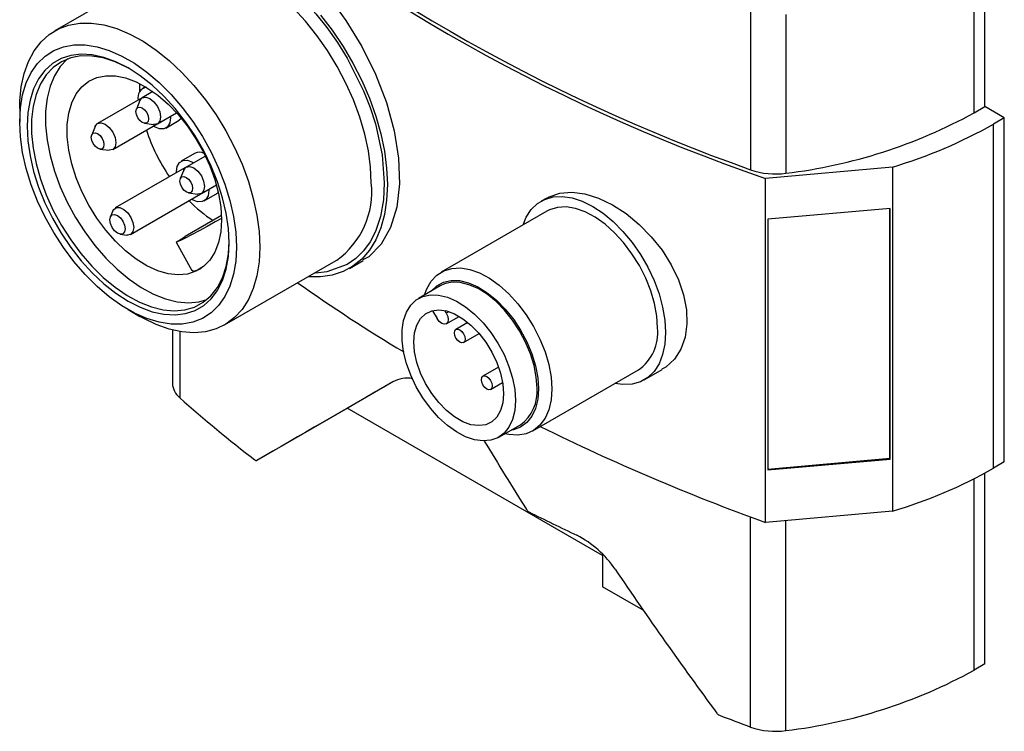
# Model space of a CAD drawing. Header units: millimetres. Extents: x 0 to 699, y 0 to 540.
# Tile 6 of 9: x 468 to 533, y 325 to 372. Entities that reach past the tile are written whole.
import ezdxf

# ---------------------------------------------------------------- set-up
doc = ezdxf.new("R2010")
doc.units = ezdxf.units.MM
doc.header["$LTSCALE"] = 2.5

msp = doc.modelspace()

# ---------------------------------------------------------------- linework, layer by layer
for p, q in [((478.092, 375.108), (470.794, 370.895)), ((531.66, 365.935), (531.66, 375.089)), ((530.953, 365.526), (530.953, 374.717)), ((516.326, 372.213), (516.326, 361.804)), ((518.64, 371.971), (518.64, 361.572)), ((477.21, 366.92), (476.513, 366.517)), ((476.731, 367.232), (476.555, 367.13)), ((476.498, 366.508), (473.592, 364.831)), ((476.354, 366.326), (476.126, 365.768)), ((468.492, 365.807), (468.492, 364.926)), ((477.503, 364.803), (478.759, 365.528)), ((530.953, 365.526), (531.66, 365.935)), ((532.933, 365.2), (531.66, 365.935)), ((474.582, 363.116), (477.8, 364.973)), ((476.66, 364.842), (477.257, 364.761)), ((478.055, 364.532), (478.938, 365.042)), ((478.363, 365.299), (478.365, 365.219)), ((532.933, 365.2), (532.226, 364.792)), ((532.226, 342.255), (532.226, 364.792)), ((532.933, 342.663), (532.933, 365.2)), ((473.433, 364.64), (473.205, 364.082)), ((473.74, 363.156), (474.337, 363.074)), ((479.942, 362.872), (479.058, 362.362)), ((480.652, 362.694), (479.391, 361.965)), ((479.308, 361.929), (474.747, 359.296)), ((479.232, 361.774), (479.004, 361.216)), ((525.608, 361.975), (517.306, 361.237)), ((525.608, 361.975), (525.608, 339.438)), ((517.306, 338.7), (517.306, 361.237)), ((479.538, 360.29), (480.135, 360.209)), ((480.381, 360.251), (481.365, 360.819)), ((480.558, 359.763), (481.442, 360.274)), ((480.866, 360.531), (480.868, 360.45)), ((481.493, 360.308), (481.442, 360.274)), ((475.747, 357.564), (480.308, 360.196)), ((502.982, 359.947), (502.617, 359.737)), ((474.586, 359.102), (474.424, 358.704)), ((502.992, 359.087), (496.072, 355.092)), ((525.46, 359.267), (517.454, 358.556)), ((525.444, 342.912), (525.444, 359.266)), ((525.46, 342.855), (525.46, 359.267)), ((481.697, 358.8), (479.325, 357.43)), ((517.454, 358.556), (517.454, 342.143)), ((475.073, 357.579), (475.499, 357.521)), ((478.74, 357.053), (479.755, 355.21)), ((481.905, 351.647), (489.203, 355.86)), ((489.203, 355.86), (489.238, 355.88)), ((490.071, 355.336), (490.97, 355.855)), ((496.013, 354.192), (494.599, 353.376)), ((475.585, 352.639), (476.348, 352.198)), ((495.513, 352.57), (495.81, 352.054)), ((496.41, 352.401), (496.308, 352.577)), ((496.589, 352.504), (496.41, 352.401)), ((496.41, 351.708), (497.258, 352.198)), ((478.486, 351.306), (478.486, 347.813)), ((478.967, 351.204), (478.967, 346.872)), ((497.828, 351.796), (497.045, 351.344)), ((497.545, 350.478), (498.566, 351.068)), ((499.834, 348.872), (498.812, 348.282)), ((502.072, 344.7), (508.992, 348.695)), ((509.367, 348.045), (510.536, 348.72)), ((492.919, 347.908), (489.989, 346.216)), ((499.312, 347.416), (500.096, 347.868)), ((489.989, 346.216), (484.016, 342.767)), ((506.628, 336.538), (489.927, 346.18)), ((499.849, 344.282), (501.263, 345.099)), ((517.454, 342.202), (525.444, 342.912)), ((517.454, 342.143), (525.46, 342.855)), ((525.46, 342.855), (525.444, 342.912)), ((532.933, 342.663), (532.226, 342.255)), ((530.953, 329.027), (530.953, 341.566)), ((531.66, 329.435), (531.66, 341.938)), ((516.326, 325.305), (516.326, 339.061)), ((525.608, 339.438), (517.306, 338.7)), ((518.64, 325.073), (518.64, 338.819)), ((506.628, 336.593), (506.628, 334.497)), ((509.302, 332.954), (506.628, 334.497)), ((531.66, 329.435), (530.953, 329.027))]:
    msp.add_line(p, q)
at = {"flags": 128}
for points in [[(480.421, 377.44), (480.611, 377.575), (481.545, 377.818), (482.604, 377.745), (483.753, 377.365), (484.973, 376.693), (486.224, 375.752), (487.479, 374.565), (488.699, 373.163), (489.846, 371.583), (490.885, 369.864), (491.777, 368.054), (492.492, 366.199), (493.005, 364.352), (493.294, 362.562), (493.352, 360.878), (493.175, 359.35), (492.771, 358.019), (492.154, 356.928), (491.348, 356.106), (490.95, 355.892)], [(476.675, 374.29), (476.718, 374.374), (477.14, 374.964), (477.643, 375.47), (478.215, 375.872), (479.54, 376.35), (480.262, 376.42), (481.023, 376.381), (482.565, 376.003), (484.072, 375.292), (485.079, 374.64), (486.102, 373.828), (487.12, 372.861), (487.882, 372.021), (488.604, 371.117), (489.294, 370.137), (489.928, 369.111), (491.004, 366.96), (491.426, 365.883), (491.772, 364.804), (492.215, 362.768), (492.354, 360.948)], [(491.505, 360.948), (491.457, 361.973), (491.315, 363.042), (491.079, 364.14), (490.754, 365.254), (490.342, 366.371), (489.848, 367.477), (489.28, 368.56), (488.643, 369.604), (487.945, 370.599), (487.195, 371.532), (486.403, 372.391), (485.576, 373.166), (484.727, 373.849), (483.864, 374.429), (482.998, 374.901), (482.141, 375.259), (481.302, 375.498), (480.491, 375.616), (479.719, 375.61), (478.994, 375.482), (478.325, 375.232), (478.092, 375.108)], [(488.183, 371.927), (488.949, 370.931), (489.659, 369.877), (490.306, 368.776), (490.883, 367.64), (491.382, 366.483), (491.799, 365.317), (492.128, 364.156), (492.365, 363.012), (492.509, 361.9), (492.557, 360.83)], [(468.492, 365.807), (468.504, 366.3), (468.599, 367.239), (468.788, 368.105), (469.07, 368.888), (469.439, 369.579), (469.892, 370.169), (470.424, 370.651), (471.028, 371.019), (471.696, 371.269), (472.421, 371.397), (473.193, 371.403), (474.004, 371.285), (474.843, 371.046), (475.701, 370.688), (476.566, 370.216), (477.429, 369.636), (478.279, 368.954), (479.105, 368.178), (479.898, 367.319), (480.647, 366.386), (481.345, 365.391), (481.982, 364.347), (482.551, 363.265), (483.044, 362.158), (483.456, 361.041), (483.782, 359.927), (484.017, 358.829), (484.16, 357.761), (484.207, 356.735), (484.207, 356.735)], [(482.681, 356.735), (482.633, 355.811), (482.49, 354.956), (482.253, 354.18), (481.926, 353.494), (481.514, 352.907), (481.021, 352.427), (480.455, 352.061), (479.823, 351.813), (479.134, 351.688), (478.396, 351.686), (477.621, 351.808), (476.818, 352.051), (475.999, 352.414), (475.174, 352.89), (474.354, 353.474), (473.552, 354.157), (472.776, 354.93), (472.039, 355.783), (471.35, 356.705), (470.718, 357.682), (470.152, 358.702), (469.659, 359.75), (469.247, 360.813), (468.92, 361.877), (468.683, 362.926), (468.54, 363.947), (468.492, 364.926), (468.54, 365.849), (468.683, 366.705), (468.92, 367.481), (469.247, 368.167), (469.659, 368.754), (470.152, 369.234), (470.718, 369.6), (471.35, 369.847), (472.039, 369.973), (472.776, 369.975), (473.552, 369.853), (474.354, 369.609), (475.174, 369.247), (475.999, 368.771), (476.818, 368.187), (477.621, 367.504), (478.396, 366.731), (479.134, 365.877), (479.823, 364.956), (480.455, 363.979), (481.021, 362.959), (481.514, 361.91), (481.926, 360.847), (482.253, 359.784), (482.49, 358.734), (482.633, 357.714), (482.681, 356.735)], [(482.198, 357.014), (482.15, 357.962), (482.006, 358.952), (481.768, 359.969), (481.44, 360.999), (481.027, 362.026), (480.535, 363.036), (479.971, 364.014), (479.342, 364.945), (478.659, 365.817), (477.931, 366.615), (477.169, 367.33), (476.383, 367.949), (475.586, 368.465), (474.789, 368.869), (474.004, 369.157), (473.242, 369.322), (472.514, 369.364), (471.831, 369.282), (471.202, 369.076), (470.638, 368.75), (470.145, 368.308), (469.732, 367.758), (469.405, 367.106), (469.167, 366.363), (469.023, 365.539), (468.975, 364.647), (469.023, 363.699), (469.167, 362.709), (469.405, 361.692), (469.732, 360.662), (470.145, 359.634), (470.638, 358.624), (471.202, 357.647), (471.831, 356.715), (472.514, 355.844), (473.242, 355.045), (474.004, 354.331), (474.789, 353.711), (475.586, 353.196), (476.383, 352.791), (477.169, 352.504), (477.931, 352.338), (478.659, 352.296), (479.342, 352.379), (479.971, 352.585), (480.535, 352.911), (481.027, 353.352), (481.44, 353.903), (481.768, 354.554), (482.006, 355.297), (482.15, 356.121), (482.198, 357.014)], [(475.659, 368.423), (475.529, 368.495), (474.735, 368.868), (473.957, 369.12), (473.206, 369.248), (472.493, 369.25), (471.829, 369.125), (471.224, 368.876), (470.687, 368.506), (470.227, 368.021), (469.85, 367.428), (469.562, 366.736), (469.368, 365.956), (469.27, 365.1), (469.27, 364.18), (469.368, 363.211), (469.562, 362.206), (469.85, 361.182), (470.227, 360.154), (470.687, 359.138), (471.224, 358.148), (471.829, 357.201), (472.493, 356.309), (473.206, 355.487), (473.957, 354.748), (474.735, 354.102), (475.529, 353.559), (476.325, 353.128), (477.112, 352.815), (477.878, 352.624), (478.612, 352.559), (479.302, 352.621), (479.937, 352.808), (480.509, 353.118), (481.009, 353.547), (481.428, 354.087), (481.761, 354.73), (482.002, 355.467), (482.149, 356.287), (482.197, 357.096)], [(471.636, 369.062), (471.606, 369.037), (471.146, 368.551), (470.769, 367.959), (470.481, 367.267), (470.287, 366.487), (470.189, 365.631), (470.189, 364.711), (470.287, 363.741), (470.481, 362.737), (470.769, 361.713), (471.146, 360.685), (471.606, 359.669), (472.143, 358.679), (472.748, 357.731), (473.412, 356.84), (474.125, 356.018), (474.876, 355.279), (475.655, 354.633), (476.448, 354.09), (477.244, 353.659), (478.031, 353.345), (478.797, 353.155), (479.531, 353.09), (480.221, 353.151), (480.739, 353.293)], [(481.703, 358.524), (481.654, 357.74), (481.507, 357.028), (481.266, 356.402), (480.935, 355.874), (480.52, 355.454), (480.03, 355.151), (479.474, 354.97), (478.863, 354.916), (478.209, 354.988), (477.525, 355.186), (476.823, 355.506), (476.119, 355.941), (475.424, 356.484), (474.753, 357.123), (474.119, 357.846), (473.534, 358.639), (473.01, 359.487), (472.557, 360.372), (472.183, 361.279), (471.896, 362.188), (471.702, 363.084), (471.604, 363.947), (471.604, 364.761), (471.702, 365.511), (471.896, 366.182), (472.183, 366.761), (472.557, 367.236), (473.01, 367.598), (473.534, 367.84), (474.119, 367.958), (474.753, 367.949), (475.424, 367.814), (476.119, 367.554), (476.823, 367.175), (477.525, 366.685), (478.209, 366.093), (478.863, 365.411), (479.474, 364.651), (480.03, 363.828), (480.52, 362.96), (480.935, 362.061), (481.266, 361.151), (481.507, 360.246), (481.654, 359.365), (481.703, 358.524)], [(476.338, 367.448), (476.33, 366.982), (476.332, 366.881)], [(476.354, 366.326), (476.361, 366.343), (476.513, 366.517), (476.74, 366.561), (477.008, 366.468), (477.276, 366.252), (477.503, 365.946), (477.654, 365.596), (477.708, 365.256)], [(476.927, 365.135), (476.895, 364.97), (476.806, 364.867), (476.671, 364.841), (476.513, 364.896), (476.354, 365.024), (476.22, 365.205), (476.13, 365.412), (476.098, 365.613), (476.13, 365.778), (476.22, 365.882), (476.354, 365.908), (476.513, 365.853), (476.671, 365.725), (476.806, 365.543), (476.895, 365.336), (476.927, 365.135)], [(473.433, 364.64), (473.441, 364.656), (473.592, 364.831), (473.819, 364.875), (474.087, 364.782), (474.355, 364.566), (474.582, 364.259), (474.734, 363.91), (474.787, 363.569)], [(478.365, 365.219), (478.313, 364.87), (478.163, 364.616), (477.928, 364.48), (477.632, 364.477), (477.305, 364.606), (477.236, 364.648)], [(477.708, 365.256), (477.654, 364.977), (477.503, 364.803), (477.276, 364.758), (477.257, 364.761)], [(477.8, 364.973), (477.8, 364.973), (477.815, 364.983)], [(479.077, 365.159), (479.047, 365.126), (478.938, 365.042)], [(474.007, 363.449), (473.975, 363.284), (473.885, 363.18), (473.751, 363.154), (473.592, 363.209), (473.434, 363.337), (473.299, 363.519), (473.21, 363.726), (473.178, 363.927), (473.21, 364.092), (473.299, 364.195), (473.434, 364.221), (473.592, 364.166), (473.751, 364.038), (473.885, 363.857), (473.975, 363.65), (474.007, 363.449)], [(474.787, 363.569), (474.734, 363.291), (474.582, 363.116), (474.355, 363.072), (474.337, 363.074)], [(478.749, 361.606), (478.747, 361.675), (478.799, 362.023), (478.95, 362.278), (479.184, 362.413), (479.48, 362.417), (479.808, 362.287), (479.876, 362.246)], [(479.232, 361.774), (479.239, 361.791), (479.391, 361.965), (479.618, 362.01), (479.886, 361.916), (480.153, 361.7), (480.381, 361.394), (480.532, 361.044), (480.586, 360.704)], [(479.382, 361.96), (479.382, 361.96), (479.308, 361.929)], [(479.805, 360.583), (479.773, 360.418), (479.684, 360.315), (479.549, 360.289), (479.391, 360.344), (479.232, 360.472), (479.098, 360.653), (479.008, 360.86), (478.976, 361.061), (479.008, 361.226), (479.098, 361.33), (479.232, 361.356), (479.391, 361.301), (479.549, 361.173), (479.684, 360.991), (479.773, 360.784), (479.805, 360.583)], [(492.354, 360.948), (492.292, 359.82), (492.101, 358.749), (491.772, 357.763), (491.425, 357.084), (491.004, 356.494), (490.5, 355.987), (489.928, 355.585), (488.604, 355.108), (487.881, 355.037), (487.787, 355.042)], [(480.868, 360.45), (480.817, 360.102), (480.666, 359.847), (480.431, 359.712), (480.136, 359.708), (479.808, 359.838), (479.749, 359.874)], [(480.586, 360.704), (480.532, 360.425), (480.381, 360.251), (480.153, 360.207), (480.135, 360.209)], [(480.308, 360.196), (480.33, 360.211), (480.375, 360.248)], [(492.557, 360.83), (492.509, 359.817), (492.365, 358.87), (492.128, 358.001), (491.799, 357.219), (491.382, 356.534), (490.883, 355.953), (490.306, 355.483), (489.659, 355.129), (488.949, 354.895), (488.183, 354.784), (487.371, 354.797), (487.363, 354.797)], [(502.992, 359.931), (503.149, 360.036), (503.847, 360.266), (504.628, 360.329), (505.48, 360.22), (506.372, 359.945), (507.281, 359.51), (508.179, 358.93), (509.035, 358.225), (509.83, 357.412), (510.532, 356.524), (511.13, 355.574), (511.601, 354.595), (511.938, 353.606), (512.127, 352.631), (512.163, 351.7), (512.041, 350.829), (511.765, 350.054), (511.337, 349.393), (510.776, 348.874), (510.525, 348.74)], [(501.446, 358.194), (501.65, 358.687), (501.977, 359.189), (502.385, 359.583), (502.866, 359.861), (503.411, 360.017), (504.009, 360.049), (504.647, 359.956), (505.313, 359.739), (505.992, 359.402), (506.671, 358.954), (507.337, 358.403), (507.975, 357.76), (508.572, 357.038), (509.118, 356.252), (509.599, 355.418), (510.007, 354.553), (510.334, 353.674), (510.572, 352.8), (510.716, 351.948), (510.765, 351.135)], [(474.586, 359.102), (474.646, 359.207), (474.821, 359.327), (475.053, 359.327), (475.312, 359.205), (475.562, 358.979), (475.769, 358.678), (475.906, 358.344), (475.954, 358.021)], [(510.235, 351.442), (510.185, 352.218), (510.037, 353.034), (509.794, 353.87), (509.462, 354.706), (509.049, 355.523), (508.564, 356.302), (508.019, 357.025), (507.426, 357.674), (506.8, 358.234), (506.154, 358.693), (505.505, 359.039), (504.868, 359.264), (504.256, 359.363), (503.686, 359.334), (503.169, 359.178), (502.992, 359.087)], [(475.396, 357.935), (475.358, 357.735), (475.249, 357.609), (475.086, 357.578), (474.893, 357.645), (474.701, 357.8), (474.538, 358.02), (474.429, 358.271), (474.39, 358.516), (474.429, 358.716), (474.538, 358.842), (474.701, 358.873), (474.893, 358.806), (475.086, 358.651), (475.249, 358.431), (475.358, 358.179), (475.396, 357.935)], [(481.702, 358.611), (481.296, 358.383), (480.759, 358.086), (480.229, 357.798), (479.741, 357.538), (479.324, 357.321), (479.006, 357.162), (478.807, 357.071), (478.739, 357.054), (478.807, 357.111), (479.006, 357.239), (479.325, 357.43)], [(475.954, 358.021), (475.906, 357.754), (475.769, 357.578), (475.562, 357.517), (475.499, 357.521)], [(484.207, 356.735), (484.16, 355.764), (484.017, 354.86), (483.782, 354.034), (483.456, 353.296), (483.044, 352.655), (482.551, 352.118), (481.982, 351.692), (481.345, 351.383), (480.647, 351.194), (479.898, 351.127), (479.105, 351.183), (478.279, 351.361), (477.429, 351.66), (476.566, 352.076), (476.348, 352.198)], [(479.782, 355.225), (479.861, 355.152), (480.183, 355.238), (480.389, 355.359)], [(494.995, 353.604), (495.137, 353.999), (495.425, 354.505), (495.799, 354.903), (496.249, 355.183), (496.766, 355.34), (497.336, 355.368), (497.948, 355.269), (498.585, 355.044), (499.234, 354.698), (499.88, 354.239), (500.506, 353.679), (501.099, 353.03), (501.644, 352.308), (502.129, 351.529), (502.542, 350.711), (502.874, 349.875), (503.117, 349.039), (503.265, 348.223), (503.314, 347.447)], [(495.411, 353.844), (495.419, 353.855), (495.787, 354.208), (496.229, 354.443), (496.734, 354.554), (497.287, 354.538), (497.876, 354.395), (498.485, 354.129), (499.097, 353.747), (499.698, 353.258), (500.271, 352.677), (500.802, 352.016), (501.277, 351.294), (501.683, 350.53), (502.011, 349.743), (502.251, 348.953), (502.398, 348.181), (502.447, 347.447)], [(502.35, 347.502), (502.302, 348.218), (502.159, 348.97), (501.925, 349.74), (501.606, 350.508), (501.21, 351.253), (500.747, 351.956), (500.229, 352.6), (499.671, 353.167), (499.086, 353.643), (498.489, 354.015), (497.895, 354.274), (497.322, 354.414), (496.782, 354.43), (496.29, 354.322), (496.013, 354.192)], [(500.936, 346.686), (500.888, 346.026), (500.745, 345.439), (500.511, 344.939), (500.192, 344.541), (499.795, 344.253), (499.333, 344.084), (498.815, 344.037), (498.257, 344.115), (497.671, 344.315), (497.074, 344.632), (496.481, 345.058), (495.907, 345.581), (495.368, 346.188), (494.876, 346.864), (494.445, 347.591), (494.086, 348.349), (493.809, 349.12), (493.619, 349.884), (493.524, 350.62), (493.524, 351.31), (493.619, 351.936), (493.809, 352.481), (494.086, 352.932), (494.445, 353.276), (494.876, 353.505), (495.368, 353.613), (495.907, 353.597), (496.481, 353.458), (497.074, 353.199), (497.671, 352.826), (498.257, 352.35), (498.815, 351.783), (499.333, 351.14), (499.795, 350.436), (500.192, 349.691), (500.511, 348.924), (500.745, 348.154), (500.888, 347.401), (500.936, 346.686)], [(500.158, 347.135), (500.108, 346.541), (499.96, 346.025), (499.719, 345.605), (499.392, 345.294), (498.992, 345.104), (498.532, 345.041), (498.027, 345.106), (497.495, 345.299), (496.953, 345.611), (496.421, 346.033), (495.916, 346.551), (495.455, 347.146), (495.055, 347.798), (494.729, 348.486), (494.487, 349.185), (494.339, 349.872), (494.289, 350.523), (494.339, 351.117), (494.487, 351.633), (494.729, 352.053), (495.055, 352.364), (495.455, 352.554), (495.916, 352.618), (496.421, 352.552), (496.953, 352.36), (497.495, 352.047), (498.027, 351.625), (498.532, 351.107), (498.992, 350.512), (499.392, 349.86), (499.719, 349.173), (499.96, 348.474), (500.108, 347.787), (500.158, 347.135)], [(496.41, 352.401), (496.502, 352.189), (496.534, 351.983), (496.502, 351.814), (496.41, 351.708), (496.273, 351.681), (496.11, 351.738), (495.948, 351.869), (495.81, 352.054)], [(497.648, 350.707), (497.621, 350.566), (497.545, 350.478), (497.43, 350.456), (497.295, 350.503), (497.159, 350.612), (497.045, 350.767), (496.968, 350.943), (496.941, 351.115), (496.968, 351.256), (497.045, 351.344), (497.159, 351.366), (497.295, 351.319), (497.43, 351.21), (497.545, 351.055), (497.621, 350.879), (497.648, 350.707)], [(510.765, 351.135), (510.716, 350.379), (510.572, 349.694), (510.334, 349.095), (510.007, 348.593), (509.599, 348.199), (509.118, 347.921), (508.572, 347.764), (507.975, 347.733), (507.445, 347.802)], [(499.416, 347.645), (499.389, 347.504), (499.312, 347.416), (499.198, 347.394), (499.062, 347.441), (498.927, 347.55), (498.812, 347.705), (498.736, 347.881), (498.709, 348.053), (498.736, 348.194), (498.812, 348.282), (498.927, 348.304), (499.062, 348.257), (499.198, 348.148), (499.312, 347.993), (499.389, 347.817), (499.416, 347.645)], [(503.314, 347.447), (503.265, 346.728), (503.117, 346.083), (502.874, 345.527), (502.542, 345.074), (502.129, 344.734), (501.644, 344.515), (501.099, 344.422), (500.506, 344.457), (500.244, 344.511)], [(502.447, 347.447), (502.398, 346.77), (502.251, 346.167), (502.011, 345.655), (501.683, 345.245), (501.277, 344.95), (500.802, 344.777), (500.66, 344.751)]]:
    msp.add_lwpolyline(points, dxfattribs=at)
for centre, radius, start, end in [((555.599, 472.976), 118.118, 228.92196, 251.08342), ((555.769, 473.269), 118.237, 229.49196, 250.51342), ((476.924, 366.517), 0.695, 101.49635, 192.81293), ((514.604, 395.283), 33.952, 276.82762, 298.78495), ((516.554, 392.427), 31.769, 286.55761, 299.5566), ((488.241, 368.139), 12.048, 198.12538, 214.3409), ((480.244, 362.258), 0.684, 61.50834, 116.23028), ((517.958, 366.414), 4.89, 250.51185, 278.02463), ((486.043, 360.35), 5.495, 305.55131, 6.23944), ((485.952, 365.952), 8.881, 224.08972, 237.24799), ((549.161, 442.363), 107.889, 234.61326, 239.01759), ((507.296, 351.116), 2.957, 304.99878, 6.3134), ((493.835, 346.315), 1.838, 78.43817, 120.12434), ((479.764, 347.873), 1.28, 182.70553, 231.48215), ((499.691, 347.258), 2.671, 306.05877, 5.25341), ((538.411, 413.6), 89.365, 228.30414, 232.40187), ((566.778, 475.156), 145.147, 243.74324, 250.07164), ((483.974, 342.887), 0.127, 226.86738, 289.22512), ((516.554, 369.89), 31.769, 286.55761, 299.5566), ((502.033, 339.774), 0.432, 211.51672, 241.15938), ((562.178, 458.976), 133.948, 243.21941, 244.71174), ((501.945, 331.959), 6.629, 33.67631, 62.96237), ((514.604, 358.784), 33.952, 276.82762, 298.78495), ((514.452, 326.472), 0.423, 215.98293, 247.31279), ((570.741, 470.978), 155.504, 248.71388, 249.51731), ((517.958, 329.914), 4.89, 250.51185, 278.02463)]:
    msp.add_arc(centre, radius, start, end)
for centre, major_axis, ratio, start_param, end_param in [((584.834, 400.971), (126.1, 72.808), 0.00007, 2.387561, 2.497238), ((584.834, 400.971), (-89.17, 154.438), 0.577335, 1.606328, 1.635926), ((584.834, 405.936), (-89.17, 154.438), 0.577335, 1.695571, 1.760732)]:
    msp.add_ellipse(centre, major_axis=major_axis, ratio=ratio, start_param=start_param, end_param=end_param)

doc.saveas('drawing.dxf')
